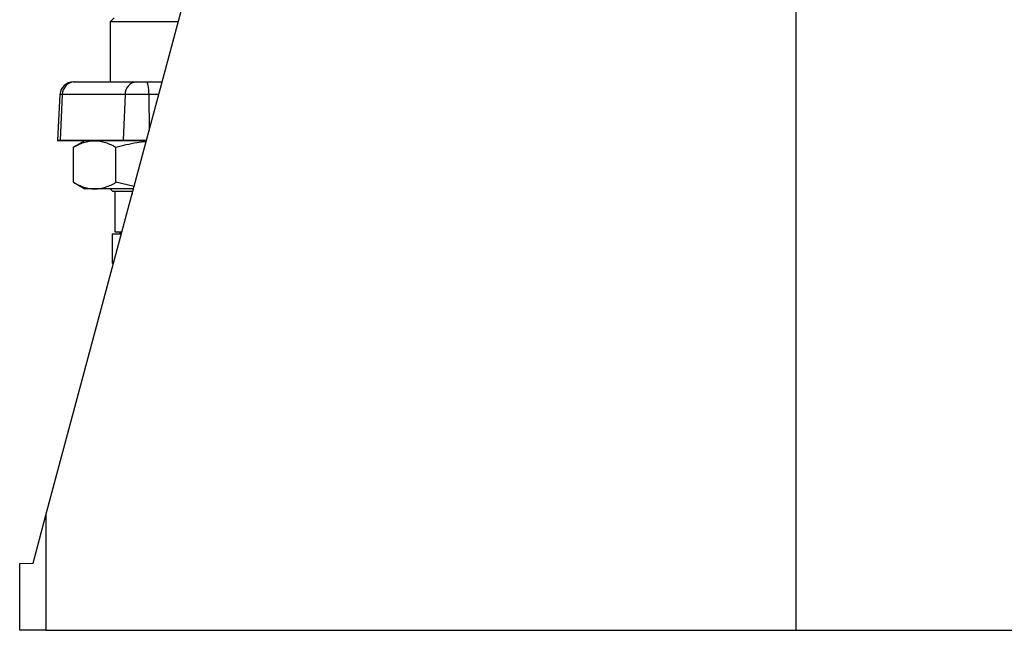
# Model space of a CAD drawing. Header units: millimetres. Extents: x 2532 to 4347, y 842 to 6038.
# Tile 1 of 9: x 2729 to 3465, y 842 to 1298. Entities that reach past the tile are written whole.
import ezdxf

# ---------------------------------------------------------------- set-up
doc = ezdxf.new("R2010")
doc.units = ezdxf.units.MM
doc.header["$LTSCALE"] = 2

msp = doc.modelspace()

# ---------------------------------------------------------------- linework, layer by layer
at = {"color": 7, "linetype": 'Continuous', "lineweight": 25}
for p, q in [((2749.06, 927.78), (2990.98, 1830.65)), ((3309.41, 1521.87), (3309.41, 841.76)), ((2800.1, 1299.76), (2797.1, 1296.76)), ((2797.1, 1296.76), (2797.1, 1251.76)), ((2847.93, 1296.76), (2797.1, 1296.76)), ((2769.52, 1251.76), (2770.27, 1251.76)), ((2770.27, 1251.76), (2816.43, 1251.76)), ((2816.43, 1251.76), (2824.09, 1251.76)), ((2824.09, 1251.76), (2835.87, 1251.76)), ((2759.53, 1242.29), (2757.75, 1208.29)), ((2761.26, 1242.29), (2759.66, 1208.29)), ((2808.19, 1242.29), (2761.26, 1242.29)), ((2808.19, 1242.29), (2806.72, 1208.29)), ((2825.83, 1242.29), (2808.19, 1242.29)), ((2759.64, 1207.76), (2757.74, 1207.76)), ((2806.71, 1207.76), (2759.64, 1207.76)), ((2759.66, 1208.29), (2806.72, 1208.29)), ((2778.1, 1207.76), (2769.59, 1202.85)), ((2824.08, 1207.76), (2806.71, 1207.76)), ((2769.59, 1176.68), (2769.59, 1202.85)), ((2801.34, 1176.68), (2801.34, 1202.85)), ((2769.59, 1176.68), (2778.1, 1171.76)), ((2785.46, 1171.76), (2778.1, 1171.76)), ((2814.44, 1171.76), (2785.46, 1171.76)), ((2797.1, 1171.76), (2799.1, 1169.76)), ((2814.91, 1173.52), (2801.34, 1176.68)), ((2813.9, 1169.76), (2799.1, 1169.76)), ((2800.6, 1169.76), (2800.6, 1139.76)), ((2800.86, 1139.76), (2800.86, 1169.76)), ((2813.36, 1169.76), (2813.36, 1167.77)), ((2798.45, 1138.16), (2798.45, 1116.45)), ((2798.45, 1138.16), (2805.43, 1138.16)), ((2800.6, 1139.76), (2800.86, 1139.76)), ((2800.86, 1139.76), (2805.86, 1139.76)), ((2804.91, 1139.76), (2803.98, 1138.16)), ((2798.45, 1116.45), (2799.51, 1116.07)), ((2799.52, 1116.1), (2798.45, 1116.45)), ((2739.46, 891.94), (2749.06, 927.78)), ((2749.06, 927.78), (2749.06, 841.76)), ((2729.41, 891.76), (2739.46, 891.94)), ((2729.41, 841.76), (2729.41, 891.76)), ((2749.06, 841.76), (2729.41, 841.76)), ((2749.06, 841.76), (3309.41, 841.76)), ((3309.41, 841.76), (3869.76, 841.76))]:
    msp.add_line(p, q, dxfattribs=at)
at = {"color": 8, "linetype": 'Continuous', "lineweight": 25}
for p, q in [((2761.26, 1242.29), (2759.53, 1242.29)), ((2825.83, 1242.29), (2826.07, 1215.2)), ((2833.33, 1242.29), (2825.83, 1242.29)), ((2757.75, 1208.29), (2759.66, 1208.29)), ((2806.72, 1208.29), (2824.22, 1208.29))]:
    msp.add_line(p, q, dxfattribs=at)
at = {"color": 7, "linetype": 'Continuous', "lineweight": 25, "flags": 128}
msp.add_lwpolyline([(2824.09, 1251.76), (2824.42, 1251.58), (2824.74, 1251.05), (2825.03, 1250.19), (2825.29, 1249.02), (2825.51, 1247.59), (2825.67, 1245.95), (2825.78, 1244.16), (2825.83, 1242.29)], dxfattribs=at)
at = {"color": 7, "linetype": 'Continuous', "lineweight": 25}
for centre, radius, start, end in [((2769.52, 1241.76), 10, 90, 177), ((2770.75, 1242.29), 9.49, 92.90092, 180.00282), ((2817.33, 1242.66), 9.15, 95.65395, 182.35248), ((2767.74, 1207.76), 10, 177, 180), ((2770.73, 1207.76), 11.08, 177.2936, 180.00014), ((2818.83, 1207.76), 12.12, 177.52512, 180.00021)]:
    msp.add_arc(centre, radius, start, end, dxfattribs=at)
for points, knots in [([(2769.59, 1202.85), (2770.88, 1203.6), (2772.19, 1204.28), (2774.82, 1205.5), (2776.14, 1206.02), (2780.11, 1207.3), (2782.78, 1207.76), (2785.46, 1207.76)], [0, 0, 0, 0, 0.25, 0.25, 0.5, 0.5, 1, 1, 1, 1]), ([(2785.46, 1207.76), (2786.14, 1207.76), (2786.81, 1207.74), (2788.16, 1207.62), (2788.84, 1207.54), (2790.86, 1207.19), (2792.2, 1206.86), (2796.17, 1205.57), (2798.77, 1204.33), (2801.34, 1202.85)], [0, 0, 0, 0, 0.125, 0.125, 0.25, 0.25, 0.5, 0.5, 1, 1, 1, 1]), ([(2801.34, 1202.85), (2806.49, 1204.22), (2813.94, 1206.21), (2821.6, 1207.04), (2823.95, 1207.29)], [0, 0, 0, 0, 0.691807, 1, 1, 1, 1]), ([(2769.59, 1176.68), (2770.88, 1175.93), (2772.19, 1175.24), (2774.82, 1174.03), (2776.14, 1173.51), (2780.11, 1172.23), (2782.78, 1171.76), (2785.46, 1171.76)], [0, 0, 0, 0, 0.25, 0.25, 0.5, 0.5, 1, 1, 1, 1]), ([(2785.46, 1171.76), (2786.14, 1171.76), (2786.81, 1171.79), (2788.16, 1171.91), (2788.84, 1171.99), (2790.86, 1172.33), (2792.2, 1172.67), (2796.17, 1173.96), (2798.77, 1175.19), (2801.34, 1176.68)], [0, 0, 0, 0, 0.125, 0.125, 0.25, 0.25, 0.5, 0.5, 1, 1, 1, 1])]:
    msp.add_open_spline(points, degree=3, knots=knots, dxfattribs=at)

doc.saveas('drawing.dxf')
